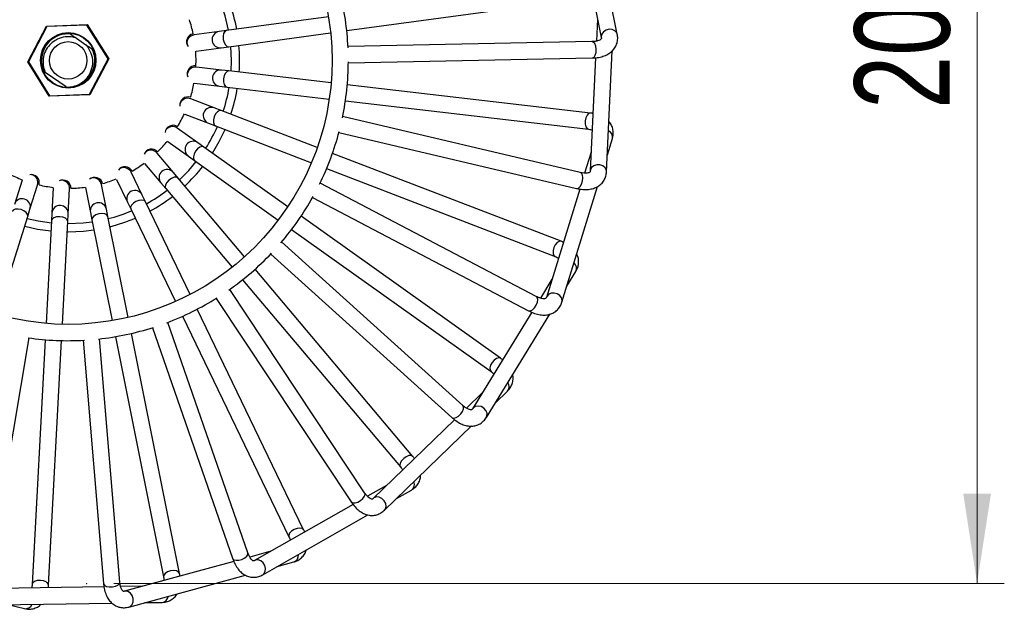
# Model space of a CAD drawing. Header units: millimetres. Extents: x 49.1 to 105, y 70.6 to 169.3.
# Tile 2 of 5: x 67.5 to 103.7, y 70.6 to 92.3. Entities that reach past the tile are written whole.
import ezdxf

# ---------------------------------------------------------------- set-up
doc = ezdxf.new("R2010")
doc.units = ezdxf.units.MM
doc.header["$PDSIZE"] = -1
doc.styles.add('SLDTEXTSTYLE0', font='TXT', dxfattribs={"width": 0.75})
doc.dimstyles.new('SLDDIMSTYLE0', dxfattribs={"dimtxt": 3.5, "dimasz": 3.302, "dimexe": 0, "dimexo": 0.0625, "dimgap": 0.875, "dimtad": 1, "dimlfac": 5, "dimrnd": 1e-09, "dimzin": 12, "dimdsep": 46, "dimtxsty": 'SLDTEXTSTYLE0', "dimsah": 1, "dimcen": 0.09, "dimadec": 0, "dimazin": 3, "dimtfac": 1, "dimtofl": 0, "dimtmove": 0, "dimatfit": 3, "dimfxl": 0, "dimfrac": 2, "dimtolj": 1, "dimtzin": 12, "dimarcsym": 0})

# ---------------------------------------------------------------- blocks, each defined once
blk = doc.blocks.new('_D_1')
at = {"color": 7, "linetype": 'Continuous', "lineweight": 18}
for p, q in [((70.993, 111.574), (103.732, 111.574)), ((102.732, 111.574), (102.732, 71.574)), ((70.993, 71.574), (103.732, 71.574))]:
    blk.add_line(p, q, dxfattribs=at)
for points in [[(102.732, 111.574), (102.224, 108.272), (103.24, 108.272)], [(102.732, 71.574), (103.24, 74.876), (102.224, 74.876)]]:
    blk.add_solid(points, dxfattribs=at)
at = {"color": 7, "linetype": 'Continuous', "lineweight": 18, "insert": (98.221, 89.019), "char_height": 3.5, "attachment_point": 1, "rotation": 90, "style": 'SLDTEXTSTYLE0'}
blk.add_mtext('200', dxfattribs=at)

msp = doc.modelspace()

# ---------------------------------------------------------------- linework, layer by layer
at = {"color": 7, "linetype": 'Continuous', "lineweight": 25}
for p, q in [((89.5039, 91.7616), (88.6045, 96.1214)), ((88.075, 95.7182), (88.9163, 91.6403)), ((79.5582, 91.8947), (88.4778, 93.1097)), ((78.8824, 92.4082), (75.136, 91.8978)), ((88.7763, 92.3191), (88.7376, 91.5112)), ((67.8278, 90.7461), (68.5233, 92.0633)), ((68.5356, 92.0437), (67.8509, 90.747)), ((68.5233, 92.0633), (70.0118, 92.1195)), ((68.5356, 92.0437), (68.5233, 92.0633)), ((70.0011, 92.0991), (68.5356, 92.0437)), ((70.0011, 92.0991), (70.0118, 92.1195)), ((70.7817, 90.8577), (70.0011, 92.0991)), ((70.0118, 92.1195), (70.8048, 90.8586)), ((69.6177, 91.6182), (69.9704, 91.3756)), ((74.8642, 91.8608), (73.9426, 91.7353)), ((75.136, 91.8978), (74.8642, 91.8608)), ((75.217, 91.3033), (78.9634, 91.8137)), ((74.0236, 91.1408), (74.9452, 91.2663)), ((74.9452, 91.2663), (75.217, 91.3033)), ((88.5708, 91.4912), (79.6038, 91.3101)), ((79.6159, 90.7103), (88.5829, 90.8913)), ((88.7082, 90.8987), (88.5089, 86.7397)), ((89.1083, 86.711), (89.3213, 91.1575)), ((67.8278, 90.7461), (67.8509, 90.747)), ((68.6207, 89.4851), (67.8278, 90.7461)), ((67.8509, 90.747), (68.6315, 89.5056)), ((70.0969, 89.5609), (70.7817, 90.8577)), ((70.8048, 90.8586), (70.1092, 89.5414)), ((70.7817, 90.8577), (70.8048, 90.8586)), ((74.9531, 90.4479), (74.0293, 90.5555)), ((68.4753, 90.3576), (68.4301, 90.3887)), ((69.2471, 89.8268), (68.4753, 90.3576)), ((75.2256, 90.4161), (74.9531, 90.4479)), ((78.9813, 89.9787), (75.2256, 90.4161)), ((73.9599, 89.9595), (74.8837, 89.8519)), ((74.8837, 89.8519), (75.1562, 89.8201)), ((75.1562, 89.8201), (78.9118, 89.3827)), ((88.519, 88.8679), (79.5775, 89.9093)), ((70.1092, 89.5414), (68.6207, 89.4851)), ((68.6207, 89.4851), (68.6315, 89.5056)), ((68.6315, 89.5056), (70.0969, 89.5609)), ((70.1092, 89.5414), (70.0969, 89.5609)), ((74.6879, 89.0572), (73.8198, 89.3911)), ((74.9439, 88.9587), (74.6879, 89.0572)), ((79.5081, 89.3133), (88.4496, 88.2719)), ((73.6044, 88.8311), (74.4724, 88.4972)), ((78.4728, 87.601), (74.9439, 88.9587)), ((88.1372, 86.6812), (79.4068, 88.7358)), ((74.4724, 88.4972), (74.7285, 88.3987)), ((74.7285, 88.3987), (78.2573, 87.041)), ((74.0851, 87.7761), (73.3274, 88.3155)), ((79.2694, 88.1517), (87.9998, 86.0971)), ((72.9795, 87.8267), (73.7372, 87.2873)), ((74.3086, 87.617), (74.0851, 87.7761)), ((77.389, 85.4245), (74.3086, 87.617)), ((89.1378, 87.3275), (89.3236, 87.93)), ((73.1827, 86.6852), (72.5829, 87.3961)), ((73.7372, 87.2873), (73.9607, 87.1282)), ((87.4347, 84.1531), (79.033, 87.3855)), ((88.5421, 87.432), (88.3037, 86.6591)), ((72.1244, 87.0092), (72.7241, 86.2983)), ((73.9607, 87.1282), (77.041, 84.9356)), ((72.0374, 85.8531), (71.6332, 86.6907)), ((73.3596, 86.4756), (73.1827, 86.6852)), ((78.8176, 86.8255), (87.2192, 83.5931)), ((67.6182, 86.3989), (67.3394, 85.5116)), ((67.9119, 85.3318), (68.1906, 86.2191)), ((70.721, 85.3318), (70.5379, 86.2437)), ((71.0928, 86.43), (71.497, 85.5923)), ((72.7241, 86.2983), (72.9011, 86.0886)), ((75.7979, 83.5858), (73.3596, 86.4756)), ((86.521, 82.1301), (78.5759, 86.2913)), ((87.469, 81.9174), (88.7812, 86.1713)), ((68.7667, 86.115), (68.7173, 85.1862)), ((69.3165, 85.1544), (69.3658, 86.0831)), ((69.9496, 86.1255), (70.1328, 85.2137)), ((72.1566, 85.606), (72.0374, 85.8531)), ((72.9011, 86.0886), (75.3394, 83.1989)), ((88.1229, 86.0731), (86.8956, 82.0943)), ((71.497, 85.5923), (71.6162, 85.3452)), ((73.7996, 82.2006), (72.1566, 85.606)), ((78.2975, 85.7598), (86.2426, 81.5986)), ((66.6962, 81.4629), (67.8296, 85.07)), ((67.8296, 85.07), (67.9119, 85.3318)), ((68.7173, 85.1862), (68.7027, 84.9123)), ((69.3019, 84.8804), (69.3165, 85.1544)), ((70.1328, 85.2137), (70.1868, 84.9447)), ((70.7751, 85.0629), (70.721, 85.3318)), ((71.6162, 85.3452), (73.2592, 81.9399)), ((85.2118, 79.8562), (77.878, 85.0764)), ((68.7027, 84.9123), (68.502, 81.1366)), ((69.1012, 81.1047), (69.3019, 84.8804)), ((70.1868, 84.9447), (70.9314, 81.2377)), ((71.5196, 81.3559), (70.7751, 85.0629)), ((69.2818, 84.5024), (69.3163, 84.5023)), ((77.5301, 84.5875), (84.8639, 79.3673)), ((83.8238, 78.1239), (77.1632, 84.1302)), ((76.7613, 83.6847), (83.422, 77.6783)), ((81.9903, 76.247), (76.185, 83.127)), ((87.6509, 82.5073), (87.9807, 83.0446)), ((75.7265, 82.7401), (81.5317, 75.8601)), ((87.0999, 82.7566), (86.6768, 82.0673)), ((80.215, 74.9143), (75.2573, 82.3884)), ((74.7573, 82.0568), (79.715, 74.5827)), ((77.9723, 73.5524), (74.0605, 81.66)), ((86.356, 81.5446), (84.1777, 77.9961)), ((84.6891, 77.6822), (87.0179, 81.4761)), ((75.9214, 72.7031), (72.9782, 81.1753)), ((73.5201, 81.3992), (77.4319, 73.2917)), ((73.4105, 71.9417), (71.6378, 80.7674)), ((72.4115, 80.9784), (75.3547, 72.5062)), ((66.385, 71.7598), (67.8874, 80.6019)), ((68.4701, 80.5371), (67.9922, 71.5479)), ((68.5914, 71.516), (69.0693, 80.5053)), ((69.8711, 80.5173), (70.6149, 71.5793)), ((71.2128, 71.6291), (70.469, 80.567)), ((71.0496, 80.6492), (72.8222, 71.8235)), ((84.5403, 78.5867), (83.9591, 78.0243)), ((85.012, 78.2083), (85.4651, 78.6467)), ((83.5183, 77.5979), (80.5261, 74.7025)), ((80.9433, 74.2713), (84.1425, 77.3669)), ((81.0241, 75.1845), (80.3213, 74.7842)), ((81.3869, 74.7006), (81.9348, 75.0125)), ((79.7883, 74.4808), (76.17, 72.4206)), ((76.4669, 71.8992), (80.3354, 74.1019)), ((76.7723, 72.7635), (75.992, 72.5507)), ((75.4003, 72.3893), (71.3833, 71.2936)), ((77.0033, 72.2046), (77.6116, 72.3705)), ((71.5412, 70.7148), (75.836, 71.8862)), ((70.6301, 71.4547), (66.4668, 71.3925)), ((72.052, 71.476), (71.2432, 71.4639)), ((66.4757, 70.7925), (70.9269, 70.8591)), ((67.093, 70.8018), (67.7059, 70.6541)), ((72.1368, 70.8772), (72.7671, 70.8866))]:
    msp.add_line(p, q, dxfattribs=at)
at = {"color": 7, "linetype": 'Continuous', "lineweight": 25, "flags": 128}
for points in [[(75.2135, 91.9084), (75.0872, 92.4443), (74.9794, 92.7845)], [(75.3033, 90.4071), (75.3163, 90.8023), (75.2944, 91.3139)], [(74.617, 87.3975), (74.864, 87.817), (75.0818, 88.2628)], [(73.41, 86.4158), (73.7503, 86.7602), (74.0244, 87.0829)], [(67.7162, 84.7089), (68.1914, 84.6036), (68.6826, 84.5343)], [(67.8062, 84.9955), (68.2138, 84.9045), (68.6986, 84.8342)], [(69.3163, 84.8023), (69.8699, 84.8279), (70.2022, 84.8681)], [(69.3163, 84.5023), (69.881, 84.5277), (70.2613, 84.5736)]]:
    msp.add_lwpolyline(points, dxfattribs=at)
at = {"color": 1, "linetype": 'Continuous', "lineweight": 25, "flags": 128}
for points in [[(75.136, 91.8978), (75.1318, 91.8972), (75.074, 91.8632), (75.0319, 91.7892), (75.0118, 91.6865), (75.0168, 91.5708), (75.046, 91.4595), (75.0952, 91.3698), (75.1567, 91.3152), (75.217, 91.3033)], [(89.504, 91.7614), (89.4833, 91.8174), (89.417, 91.8911), (89.3192, 91.9358), (89.2048, 91.9447), (89.0913, 91.9166), (88.9958, 91.8556), (88.933, 91.7711), (88.9123, 91.6759), (88.9163, 91.6405)], [(88.6961, 90.9941), (88.7246, 91.0956), (88.7306, 91.2116), (88.7132, 91.3246), (88.675, 91.4173), (88.6219, 91.4755), (88.5708, 91.4912)], [(88.5829, 90.8913), (88.5918, 90.892), (88.6495, 90.9226), (88.6961, 90.9941)], [(75.2256, 90.4161), (75.2213, 90.4165), (75.1569, 90.3979), (75.0977, 90.3368), (75.0527, 90.2423), (75.0288, 90.129), (75.0295, 90.014), (75.0548, 89.9148), (75.1008, 89.8466), (75.1562, 89.8201)], [(74.9439, 88.9587), (74.9399, 88.9601), (74.8729, 88.9581), (74.8003, 88.9136), (74.7332, 88.8333), (74.6818, 88.7295), (74.6539, 88.6179), (74.6538, 88.5156), (74.6814, 88.4381), (74.7285, 88.3987)], [(88.519, 88.8679), (88.5147, 88.8683), (88.4503, 88.8497), (88.3911, 88.7885), (88.3461, 88.6941), (88.3222, 88.5807), (88.3229, 88.4657), (88.3482, 88.3666), (88.3942, 88.2984), (88.4483, 88.2721)], [(74.3086, 87.617), (74.305, 87.6195), (74.2397, 87.6342), (74.1583, 87.6091), (74.0734, 87.548), (73.9978, 87.4603), (73.943, 87.3591), (73.9174, 87.2601), (73.9249, 87.1781), (73.9607, 87.1282)], [(89.1083, 86.7108), (89.1021, 86.7702), (89.0562, 86.858), (88.9726, 86.9256), (88.8641, 86.9627), (88.7471, 86.9637), (88.6395, 86.9284), (88.5576, 86.8622), (88.5139, 86.7751), (88.509, 86.7399)], [(88.1349, 86.1685), (88.1878, 86.2597), (88.2224, 86.3706), (88.2337, 86.4844), (88.2198, 86.5836), (88.1828, 86.6533), (88.1372, 86.6812)], [(73.3596, 86.4756), (73.3568, 86.4788), (73.2971, 86.5093), (73.2121, 86.5053), (73.1146, 86.4672), (73.0195, 86.401), (72.9413, 86.3167), (72.8919, 86.2271), (72.8788, 86.1459), (72.9011, 86.0886)], [(87.9998, 86.0971), (88.0085, 86.0956), (88.072, 86.1108), (88.1349, 86.1685)], [(72.1566, 85.606), (72.1546, 85.6098), (72.1044, 85.6542), (72.0211, 85.6714), (71.9172, 85.6588), (71.8086, 85.6183), (71.7119, 85.5561), (71.6418, 85.4816), (71.6088, 85.4062), (71.6162, 85.3452)], [(67.8296, 85.07), (67.8308, 85.0742), (67.8246, 85.1409), (67.7756, 85.2105), (67.6913, 85.2724), (67.5844, 85.3172), (67.4713, 85.3381), (67.3692, 85.3318), (67.2936, 85.2994), (67.2572, 85.2499)], [(70.7751, 85.0629), (70.7741, 85.0671), (70.7366, 85.1226), (70.6601, 85.16), (70.5563, 85.1736), (70.4411, 85.1614), (70.332, 85.1252), (70.2455, 85.0705), (70.1949, 85.0056), (70.1868, 84.9447)], [(69.3019, 84.8804), (69.302, 84.8847), (69.2794, 84.9478), (69.2147, 85.0031), (69.1176, 85.042), (69.0029, 85.0589), (68.8882, 85.0509), (68.7908, 85.0195), (68.7257, 84.9692), (68.7027, 84.9123)], [(87.4346, 84.1532), (87.4306, 84.1546), (87.3636, 84.1526), (87.2911, 84.1081), (87.224, 84.0278), (87.1726, 83.924), (87.1447, 83.8124), (87.1445, 83.7101), (87.1721, 83.6326), (87.218, 83.5936)], [(87.4689, 81.9173), (87.4777, 81.9763), (87.4551, 82.0728), (87.391, 82.1591), (87.2951, 82.222), (87.182, 82.2521), (87.069, 82.2446), (86.9732, 82.2008), (86.9092, 82.1274), (86.8957, 82.0945)], [(86.3913, 81.634), (86.4652, 81.7093), (86.5263, 81.8081), (86.5655, 81.9155), (86.5767, 82.0151), (86.5583, 82.0917), (86.521, 82.1301)], [(86.2426, 81.5986), (86.2507, 81.5949), (86.316, 81.5939), (86.3913, 81.634)], [(85.2118, 79.8562), (85.2083, 79.8586), (85.1429, 79.8733), (85.0616, 79.8482), (84.9766, 79.7872), (84.901, 79.6994), (84.8462, 79.5982), (84.8206, 79.4992), (84.8281, 79.4172), (84.8628, 79.3681)], [(83.5748, 77.6757), (83.6651, 77.7302), (83.7489, 77.8107), (83.8135, 77.905), (83.8491, 77.9987), (83.8503, 78.0775), (83.8238, 78.1239)], [(84.689, 77.6821), (84.7122, 77.7371), (84.7143, 77.8361), (84.6737, 77.9356), (84.5964, 78.0204), (84.4944, 78.0777), (84.383, 78.0986), (84.2794, 78.08), (84.1991, 78.0247), (84.1778, 77.9962)], [(83.422, 77.6783), (83.4289, 77.6727), (83.4919, 77.6555), (83.5748, 77.6757)], [(81.9902, 76.2471), (81.9874, 76.2502), (81.9277, 76.2808), (81.8427, 76.2767), (81.7453, 76.2387), (81.6502, 76.1724), (81.572, 76.0881), (81.5225, 75.9985), (81.5094, 75.9173), (81.5308, 75.8611)], [(79.715, 74.5827), (79.7203, 74.5756), (79.7771, 74.5432), (79.8624, 74.5421)], [(79.8624, 74.5421), (79.9633, 74.5725), (80.0646, 74.6296), (80.1506, 74.7048), (80.2084, 74.7867), (80.2292, 74.8628), (80.215, 74.9143)], [(80.9432, 74.2712), (80.9793, 74.3187), (81.006, 74.4141), (80.9914, 74.5206), (80.9376, 74.622), (80.853, 74.7028), (80.7504, 74.7507), (80.6453, 74.7585), (80.5539, 74.7249), (80.5262, 74.7026)], [(77.9723, 73.5525), (77.9703, 73.5562), (77.9202, 73.6006), (77.8368, 73.6179), (77.7329, 73.6052), (77.6244, 73.5647), (77.5277, 73.5025), (77.4575, 73.428), (77.4246, 73.3526), (77.4314, 73.2929)], [(75.3547, 72.5062), (75.358, 72.498), (75.4049, 72.4525), (75.4873, 72.4303)], [(75.4873, 72.4303), (75.5926, 72.4346), (75.7049, 72.4647), (75.807, 72.5162), (75.8833, 72.5811), (75.9223, 72.6496), (75.9214, 72.7031)], [(76.4668, 71.8991), (76.5136, 71.9361), (76.5632, 72.0219), (76.5755, 72.1287), (76.5487, 72.2402), (76.4868, 72.3395), (76.3993, 72.4115), (76.2995, 72.4451), (76.2026, 72.4354), (76.1702, 72.4206)], [(73.4105, 71.9417), (73.4095, 71.9459), (73.372, 72.0014), (73.2955, 72.0388), (73.1918, 72.0524), (73.0765, 72.0402), (72.9674, 72.0039), (72.8809, 71.9492), (72.8303, 71.8844), (72.822, 71.8248)], [(68.5914, 71.5161), (68.5915, 71.5203), (68.5689, 71.5834), (68.5042, 71.6387), (68.4071, 71.6777), (68.2925, 71.6945), (68.1777, 71.6865), (68.0803, 71.6551), (68.0152, 71.6049), (67.9923, 71.5492)], [(70.6149, 71.5793), (70.6161, 71.5705), (70.6502, 71.5149), (70.7245, 71.4728)], [(70.7245, 71.4728), (70.8276, 71.4507), (70.9438, 71.4521), (71.0555, 71.4765), (71.1456, 71.5204), (71.2004, 71.5771), (71.2128, 71.6291)], [(71.5411, 70.7147), (71.5957, 70.7389), (71.665, 70.8097), (71.7035, 70.9101), (71.7052, 71.0248), (71.67, 71.1363), (71.6031, 71.2278), (71.5148, 71.2852), (71.4185, 71.2998), (71.3835, 71.2937)]]:
    msp.add_lwpolyline(points, dxfattribs=at)
at = {"color": 7, "linetype": 'Continuous', "lineweight": 25}
for radius in [9.7, 1.02, 1, 0.688]:
    msp.add_circle((69.3163, 90.8023), radius, dxfattribs=at)
for centre, radius, start, end in [((69.3163, 90.8023), 10.3, 2.59352, 14.1202), ((69.3163, 90.8023), 6.3, 10.48626, 19.42746), ((69.3163, 90.8023), 4.7, 12.01466, 18.5049), ((69.3163, 90.8023), 0.998, 87.84212, 203.11946), ((73.9664, 91.4854), 0.3, 100.18576, 215.54539), ((69.3163, 90.8023), 6.3, 356.08626, 5.02746), ((69.3163, 90.8023), 0.998, 267.84212, 23.11946), ((69.3163, 90.8023), 4.7, 357.61466, 4.1049), ((73.9902, 90.3075), 0.3, 85.78576, 201.14539), ((69.3163, 90.8023), 10.3, 348.19352, 359.7202), ((69.3163, 90.8023), 0.978, 265.94306, 280.48079), ((69.3163, 90.8023), 4.7, 343.21466, 349.7049), ((69.3163, 90.8023), 6, 341.82284, 350.49088), ((69.3163, 90.8023), 6.3, 341.68626, 350.62746), ((73.7203, 89.1607), 0.3, 71.38576, 186.74539), ((69.3163, 90.8023), 4.7, 328.81466, 335.3049), ((73.1737, 88.1171), 0.3, 56.98576, 172.34539), ((69.3163, 90.8023), 6, 327.42284, 336.09088), ((69.3163, 90.8023), 10.3, 333.79352, 345.3202), ((69.3163, 90.8023), 4.7, 314.41466, 320.9049), ((72.3847, 87.2421), 0.3, 42.58576, 157.94539), ((71.4029, 86.5909), 0.3, 28.18576, 143.54539), ((69.3163, 90.8023), 4.7, 300.01466, 306.5049), ((69.3163, 90.8023), 6.3, 312.88626, 321.82746), ((69.3163, 90.8023), 4.7, 242.41466, 248.9049), ((67.9545, 86.304), 0.3, 344.98576, 100.34539), ((69.3163, 90.8023), 4.7, 256.81466, 263.3049), ((69.1159, 86.1066), 0.3, 359.38576, 114.74539), ((70.29, 86.2043), 0.3, 13.78576, 129.14539), ((69.3163, 90.8023), 4.7, 285.61466, 292.1049), ((69.3163, 90.8023), 4.7, 271.21466, 277.7049), ((69.3163, 90.8023), 6, 298.62284, 307.29088), ((69.3163, 90.8023), 6.3, 298.48626, 307.42746), ((69.3163, 90.8023), 10.3, 319.39352, 330.9202), ((69.3163, 90.8023), 6, 284.22284, 292.89088), ((69.3163, 90.8023), 6.3, 284.08626, 293.02746), ((69.3163, 90.8023), 10.3, 304.99352, 316.5202), ((69.3163, 90.8023), 10.3, 290.59352, 302.1202), ((69.3163, 90.8023), 10.3, 276.19352, 287.7202), ((69.3163, 90.8023), 10.3, 261.79352, 273.3202)]:
    msp.add_arc(centre, radius, start, end, dxfattribs=at)
at = {"color": 1, "linetype": 'Continuous', "lineweight": 25}
for centre, radius, start, end in [((74.905, 91.5636), 0.3, 97.81516, 277.69856), ((74.9187, 90.1498), 0.3, 83.41516, 263.29856), ((74.5804, 88.7771), 0.3, 69.01516, 248.89856), ((89.0725, 87.9856), 0.2573, 347.50685, 65.16516), ((73.9114, 87.5316), 0.3, 54.61516, 234.49856), ((72.9536, 86.4916), 0.3, 40.21516, 220.09856), ((71.7673, 85.7224), 0.3, 25.81516, 205.69856), ((67.6256, 85.4214), 0.3, 342.61516, 162.49856), ((69.0169, 85.17), 0.3, 357.01516, 176.89856), ((70.427, 85.2725), 0.3, 11.41516, 191.29856), ((87.7513, 83.161), 0.2573, 333.10685, 50.76516), ((85.2718, 78.8164), 0.2573, 318.70685, 36.36516), ((81.7898, 75.225), 0.2573, 304.30685, 21.96516), ((77.524, 72.6124), 0.2573, 289.90685, 7.56516), ((72.7425, 71.1427), 0.2573, 275.50685, 353.16516), ((67.7457, 70.9083), 0.2573, 261.10685, 338.76516)]:
    msp.add_arc(centre, radius, start, end, dxfattribs=at)
at = {"color": 7, "linetype": 'Continuous', "lineweight": 25}
for centre, major_axis, start_param, end_param in [((73.9831, 91.438), (-0.2977, -0.0405), 4.712389, 6.2831853), ((73.9831, 91.438), (-0.2977, -0.0405), 0, 0.1119125), ((73.9946, 90.2575), (-0.2984, 0.0348), 4.712389, 6.2831853), ((73.9946, 90.2575), (-0.2984, 0.0348), 0, 0.1119125), ((73.7121, 89.1111), (-0.2804, 0.1079), 4.712389, 6.2831853), ((73.7121, 89.1111), (-0.2804, 0.1079), 0, 0.1119125), ((73.1534, 88.0711), (-0.2448, 0.1742), 4.712389, 6.2831853), ((73.1534, 88.0711), (-0.2448, 0.1742), 0, 0.1119126), ((72.3536, 87.2026), (-0.1937, 0.2296), 0, 0.1119126), ((72.3536, 87.2026), (-0.1937, 0.2296), 4.712389, 6.2831853), ((71.363, 86.5604), (-0.1306, 0.2706), 4.712389, 6.2831853), ((67.9044, 86.309), (0.0901, 0.2866), 0, 0.1119123), ((67.9044, 86.309), (0.0901, 0.2866), 4.712389, 6.2831853), ((71.363, 86.5604), (-0.1306, 0.2706), 0, 0.1119126), ((69.0662, 86.099), (0.0159, 0.3), 0, 0.1119126), ((69.0662, 86.099), (0.0159, 0.3), 4.712389, 6.2831853), ((70.2438, 86.1846), (-0.0592, 0.2946), 0, 0.111912), ((70.2438, 86.1846), (-0.0592, 0.2946), 4.712389, 6.2831853)]:
    msp.add_ellipse(centre, major_axis=major_axis, ratio=0.9985439, start_param=start_param, end_param=end_param, dxfattribs=at)
for points, knots in [([(69.3855, 91.7779), (69.3026, 91.7775), (69.0919, 91.7766), (68.7699, 91.6427), (68.4892, 91.3712), (68.336, 91.0119), (68.3263, 90.6634), (68.4007, 90.4663), (68.4301, 90.3887)], [0, 0, 0, 0, 0.1224331, 0.3112166, 0.5, 0.6887834, 0.8775669, 1, 1, 1, 1]), ([(69.6177, 91.6182), (69.5766, 91.6313), (69.4426, 91.6741), (69.1995, 91.6799), (68.9789, 91.6141), (68.8692, 91.5478), (68.8428, 91.5319)], [0, 0, 0, 0, 0.1603451, 0.5229203, 0.8854955, 1, 1, 1, 1]), ([(69.3855, 91.7779), (69.3956, 91.771), (69.4387, 91.7413), (69.5158, 91.6883), (69.5836, 91.6416), (69.6177, 91.6182)], [0, 0, 0, 0, 0.132005, 0.5650515, 1, 1, 1, 1]), ([(88.9163, 91.6403), (88.9174, 91.6329), (88.9208, 91.6101), (88.9162, 91.5995), (88.9123, 91.5868), (88.8663, 91.5504), (88.7817, 91.5163), (88.6758, 91.4958), (88.5986, 91.4924), (88.5708, 91.4912)], [0, 0, 0, 0, 0.08132996, 0.24871892, 0.46006396, 0.60627129, 0.76214091, 0.91421316, 1, 1, 1, 1]), ([(88.5829, 90.8913), (88.6247, 90.8931), (88.746, 90.8982), (88.9272, 90.9314), (89.1137, 90.9996), (89.2661, 91.0938), (89.386, 91.2124), (89.4726, 91.3552), (89.5187, 91.5161), (89.5224, 91.6554), (89.5084, 91.736), (89.5039, 91.7616)], [0, 0, 0, 0, 0.07604067, 0.22110911, 0.35287605, 0.47690465, 0.59396182, 0.70736928, 0.82767837, 0.94519109, 1, 1, 1, 1]), ([(68.8428, 91.5319), (68.7683, 91.4808), (68.6194, 91.3786), (68.4624, 91.1392), (68.3793, 90.8553), (68.3908, 90.5788), (68.4513, 90.4204), (68.4753, 90.3576)], [0, 0, 0, 0, 0.1996785, 0.3992333, 0.6232987, 0.8505542, 1, 1, 1, 1]), ([(69.4942, 89.8407), (69.5797, 89.8688), (69.7507, 89.9251), (69.9783, 90.1066), (70.154, 90.3588), (70.2328, 90.6685), (70.2101, 90.9945), (70.102, 91.1797), (70.0459, 91.2758)], [0, 0, 0, 0, 0.1482985, 0.2965987, 0.4738425, 0.6485744, 0.8177676, 1, 1, 1, 1]), ([(70.0459, 91.2758), (70.0269, 91.3033), (70.0031, 91.3377), (69.9758, 91.3693), (69.9704, 91.3756)], [0, 0, 0, 0, 0.7998124, 1, 1, 1, 1]), ([(69.9704, 91.3756), (70.015, 91.3449), (70.0821, 91.2988), (70.1589, 91.246), (70.1916, 91.2234), (70.2025, 91.2159)], [0, 0, 0, 0, 0.5702477, 0.8569869, 1, 1, 1, 1]), ([(69.7452, 89.9407), (69.7804, 89.9532), (69.9361, 90.0083), (70.1406, 90.2403), (70.2973, 90.5909), (70.3062, 90.9416), (70.2318, 91.1385), (70.2025, 91.2159)], [0, 0, 0, 0, 0.0740831, 0.3278607, 0.5816382, 0.8354157, 1, 1, 1, 1]), ([(88.6102, 88.8526), (88.6002, 88.8551), (88.5711, 88.8624), (88.5396, 88.8657), (88.519, 88.8679)], [0, 0, 0, 0, 0.3452831, 1, 1, 1, 1]), ([(89.3236, 87.93), (89.3335, 87.9681), (89.3569, 88.0586), (89.3591, 88.2112), (89.3167, 88.3735), (89.2575, 88.4907), (89.2073, 88.541), (89.1965, 88.5519)], [0, 0, 0, 0, 0.176678, 0.4196812, 0.6803305, 0.930983, 1, 1, 1, 1]), ([(88.4496, 88.2719), (88.4758, 88.2685), (88.5261, 88.262), (88.5632, 88.2501), (88.581, 88.2444)], [0, 0, 0, 0, 0.5215658, 1, 1, 1, 1]), ([(87.9998, 86.0971), (88.0406, 86.0885), (88.1594, 86.0633), (88.3431, 86.0503), (88.5408, 86.07), (88.7119, 86.1233), (88.8575, 86.2084), (88.9769, 86.3252), (89.0615, 86.4695), (89.0998, 86.6036), (89.1062, 86.6851), (89.1083, 86.711)], [0, 0, 0, 0, 0.0760407, 0.2211091, 0.352876, 0.4769047, 0.5939618, 0.7073693, 0.8276784, 0.9451911, 1, 1, 1, 1]), ([(88.5089, 86.7397), (88.5082, 86.7322), (88.5058, 86.7093), (88.4987, 86.7001), (88.4918, 86.6889), (88.4381, 86.665), (88.3477, 86.653), (88.24, 86.6595), (88.1645, 86.6754), (88.1372, 86.6812)], [0, 0, 0, 0, 0.08133, 0.2487189, 0.460064, 0.6062713, 0.7621409, 0.9142132, 1, 1, 1, 1]), ([(87.5191, 84.1156), (87.5101, 84.1206), (87.4838, 84.1348), (87.4541, 84.1459), (87.4347, 84.1531)], [0, 0, 0, 0, 0.3452831, 1, 1, 1, 1]), ([(87.9807, 83.0446), (87.9998, 83.079), (88.045, 83.1609), (88.085, 83.3082), (88.0843, 83.4759), (88.0561, 83.6041), (88.02, 83.6654), (88.0122, 83.6786)], [0, 0, 0, 0, 0.176678, 0.4196812, 0.6803305, 0.930983, 1, 1, 1, 1]), ([(87.2192, 83.5931), (87.2438, 83.5833), (87.2908, 83.5646), (87.3239, 83.5437), (87.3397, 83.5338)], [0, 0, 0, 0, 0.5215658, 1, 1, 1, 1]), ([(86.2426, 81.5986), (86.2801, 81.58), (86.3889, 81.526), (86.5636, 81.4678), (86.7599, 81.4377), (86.9389, 81.4469), (87.1011, 81.493), (87.2458, 81.5764), (87.3636, 81.6952), (87.4341, 81.8155), (87.4605, 81.8928), (87.469, 81.9174)], [0, 0, 0, 0, 0.0760407, 0.2211091, 0.352876, 0.4769047, 0.5939618, 0.7073693, 0.8276784, 0.9451911, 1, 1, 1, 1]), ([(86.8956, 82.0943), (86.893, 82.0872), (86.885, 82.0657), (86.8759, 82.0585), (86.8664, 82.0494), (86.8085, 82.0396), (86.7179, 82.0504), (86.6152, 82.0835), (86.546, 82.1177), (86.521, 82.1301)], [0, 0, 0, 0, 0.08133, 0.2487189, 0.460064, 0.6062713, 0.7621409, 0.9142132, 1, 1, 1, 1]), ([(85.2844, 79.7988), (85.2768, 79.8059), (85.2549, 79.8262), (85.2289, 79.8443), (85.2118, 79.8562)], [0, 0, 0, 0, 0.3452831, 1, 1, 1, 1]), ([(84.8639, 79.3673), (84.8852, 79.3518), (84.9261, 79.3219), (84.953, 79.2935), (84.9658, 79.2799)], [0, 0, 0, 0, 0.5215658, 1, 1, 1, 1]), ([(85.4651, 78.6467), (85.4921, 78.6753), (85.5562, 78.7433), (85.6316, 78.876), (85.6727, 79.0387), (85.6773, 79.1699), (85.6575, 79.2382), (85.6533, 79.2529)], [0, 0, 0, 0, 0.176678, 0.4196812, 0.6803305, 0.930983, 1, 1, 1, 1]), ([(84.1777, 77.9961), (84.1735, 77.9899), (84.1603, 77.971), (84.1497, 77.9664), (84.1382, 77.9598), (84.0797, 77.9648), (83.9947, 77.9978), (83.9034, 78.0553), (83.8449, 78.1057), (83.8238, 78.1239)], [0, 0, 0, 0, 0.08133, 0.2487189, 0.460064, 0.6062713, 0.7621409, 0.9142132, 1, 1, 1, 1]), ([(83.422, 77.6783), (83.4536, 77.651), (83.5456, 77.5717), (83.7003, 77.4718), (83.883, 77.3938), (84.0587, 77.3582), (84.2272, 77.3626), (84.3881, 77.4074), (84.5318, 77.4931), (84.6299, 77.5922), (84.6748, 77.6605), (84.6891, 77.6822)], [0, 0, 0, 0, 0.0760407, 0.2211091, 0.352876, 0.4769047, 0.5939618, 0.7073693, 0.8276784, 0.9451911, 1, 1, 1, 1]), ([(82.0462, 76.1734), (82.0406, 76.1821), (82.0245, 76.2073), (82.0038, 76.2313), (81.9903, 76.247)], [0, 0, 0, 0, 0.3452831, 1, 1, 1, 1]), ([(81.5317, 75.8601), (81.5485, 75.8397), (81.5806, 75.8005), (81.5996, 75.7664), (81.6086, 75.75)], [0, 0, 0, 0, 0.5215658, 1, 1, 1, 1]), ([(81.9348, 75.0125), (81.968, 75.0335), (82.0471, 75.0834), (82.1531, 75.1932), (82.2333, 75.3406), (82.2704, 75.4665), (82.2682, 75.5376), (82.2678, 75.5529)], [0, 0, 0, 0, 0.176678, 0.4196812, 0.6803305, 0.930983, 1, 1, 1, 1]), ([(79.715, 74.5827), (79.7389, 74.5484), (79.8082, 74.4487), (79.9333, 74.3135), (80.0908, 74.1925), (80.2521, 74.1143), (80.4164, 74.0766), (80.5834, 74.08), (80.7439, 74.1273), (80.8636, 74.1988), (80.924, 74.2538), (80.9433, 74.2713)], [0, 0, 0, 0, 0.0760407, 0.2211091, 0.352876, 0.4769047, 0.5939618, 0.7073693, 0.8276784, 0.9451911, 1, 1, 1, 1]), ([(80.5261, 74.7025), (80.5204, 74.6976), (80.5029, 74.6825), (80.4915, 74.6807), (80.4787, 74.6772), (80.4233, 74.6966), (80.3491, 74.7497), (80.2751, 74.8281), (80.2309, 74.8915), (80.215, 74.9143)], [0, 0, 0, 0, 0.08133, 0.2487189, 0.460064, 0.6062713, 0.7621409, 0.9142132, 1, 1, 1, 1]), ([(78.0082, 73.4672), (78.005, 73.477), (77.9956, 73.5054), (77.9815, 73.5338), (77.9723, 73.5524)], [0, 0, 0, 0, 0.3452831, 1, 1, 1, 1]), ([(77.4319, 73.2917), (77.4431, 73.2677), (77.4645, 73.2218), (77.4744, 73.184), (77.4791, 73.1659)], [0, 0, 0, 0, 0.5215658, 1, 1, 1, 1]), ([(77.6116, 72.3705), (77.649, 72.3826), (77.738, 72.4113), (77.868, 72.4912), (77.9823, 72.614), (78.0495, 72.7268), (78.0651, 72.7961), (78.0685, 72.8111)], [0, 0, 0, 0, 0.176678, 0.4196812, 0.6803305, 0.930983, 1, 1, 1, 1]), ([(75.3547, 72.5062), (75.3692, 72.467), (75.4116, 72.3532), (75.4991, 72.1912), (75.6216, 72.0348), (75.7584, 71.919), (75.9082, 71.8416), (76.0708, 71.8034), (76.238, 71.8093), (76.3717, 71.8488), (76.4439, 71.887), (76.4669, 71.8992)], [0, 0, 0, 0, 0.0760407, 0.2211091, 0.352876, 0.4769047, 0.5939618, 0.7073693, 0.8276784, 0.9451911, 1, 1, 1, 1]), ([(76.17, 72.4206), (76.1633, 72.4172), (76.1427, 72.407), (76.1312, 72.408), (76.1179, 72.4078), (76.069, 72.4404), (76.0104, 72.5103), (75.9582, 72.6046), (75.9312, 72.677), (75.9214, 72.7031)], [0, 0, 0, 0, 0.08132996, 0.24871892, 0.46006396, 0.60627129, 0.76214091, 0.91421316, 1, 1, 1, 1]), ([(72.8222, 71.8235), (72.8271, 71.7975), (72.8365, 71.7478), (72.8366, 71.7087), (72.8367, 71.69)], [0, 0, 0, 0, 0.5215658, 1, 1, 1, 1]), ([(73.4241, 71.8502), (73.4234, 71.8605), (73.4213, 71.8904), (73.4148, 71.9214), (73.4105, 71.9417)], [0, 0, 0, 0, 0.3452831, 1, 1, 1, 1]), ([(67.9922, 71.5479), (67.9905, 71.5215), (67.9872, 71.471), (67.9776, 71.4331), (67.973, 71.415)], [0, 0, 0, 0, 0.5215658, 1, 1, 1, 1]), ([(68.5819, 71.4241), (68.5837, 71.4342), (68.5892, 71.4637), (68.5905, 71.4953), (68.5914, 71.516)], [0, 0, 0, 0, 0.34528314, 1, 1, 1, 1]), ([(70.6149, 71.5793), (70.6193, 71.5378), (70.632, 71.417), (70.6764, 71.2383), (70.7562, 71.0564), (70.8599, 70.9101), (70.9858, 70.798), (71.1337, 70.7205), (71.2971, 70.6846), (71.4365, 70.6896), (71.5159, 70.7087), (71.5412, 70.7148)], [0, 0, 0, 0, 0.0760407, 0.2211091, 0.352876, 0.4769047, 0.5939618, 0.7073693, 0.8276784, 0.9451911, 1, 1, 1, 1]), ([(71.3833, 71.2936), (71.376, 71.292), (71.3535, 71.2872), (71.3426, 71.2911), (71.3297, 71.2942), (71.2905, 71.3379), (71.2511, 71.4202), (71.2239, 71.5246), (71.2158, 71.6014), (71.2128, 71.6291)], [0, 0, 0, 0, 0.08133, 0.2487189, 0.460064, 0.6062713, 0.7621409, 0.9142132, 1, 1, 1, 1]), ([(72.7671, 70.8866), (72.8064, 70.889), (72.8997, 70.8947), (73.0455, 70.9398), (73.1868, 71.0302), (73.28, 71.1228), (73.3123, 71.1861), (73.3193, 71.1997)], [0, 0, 0, 0, 0.176678, 0.4196812, 0.6803305, 0.930983, 1, 1, 1, 1]), ([(67.7059, 70.6541), (67.7445, 70.6467), (67.8363, 70.6289), (67.9888, 70.6364), (68.1481, 70.6889), (68.2613, 70.7553), (68.3084, 70.8086), (68.3186, 70.8201)], [0, 0, 0, 0, 0.176678, 0.4196812, 0.6803305, 0.930983, 1, 1, 1, 1])]:
    msp.add_open_spline(points, degree=3, knots=knots, dxfattribs=at)
at = {"color": 7, "linetype": 'Continuous', "lineweight": 0}
msp.add_point((69.993, 71.5743), dxfattribs=at)

# ---------------------------------------------------------------- dimensions: what is measured, and where the dimension line sits
at = {"color": 7, "linetype": 'Continuous', "lineweight": 18}
dim = msp.add_linear_dim(base=(102.7325, 71.5743), p1=(69.993, 111.5743), p2=(69.993, 71.5743), angle=90, dimstyle='SLDDIMSTYLE0', dxfattribs=at)
dim.commit()
dim.dimension.update_dxf_attribs({"geometry": '_D_1', "text_midpoint": (102.7325, 92.8987), "dimtype": 160})

doc.saveas('drawing.dxf')
